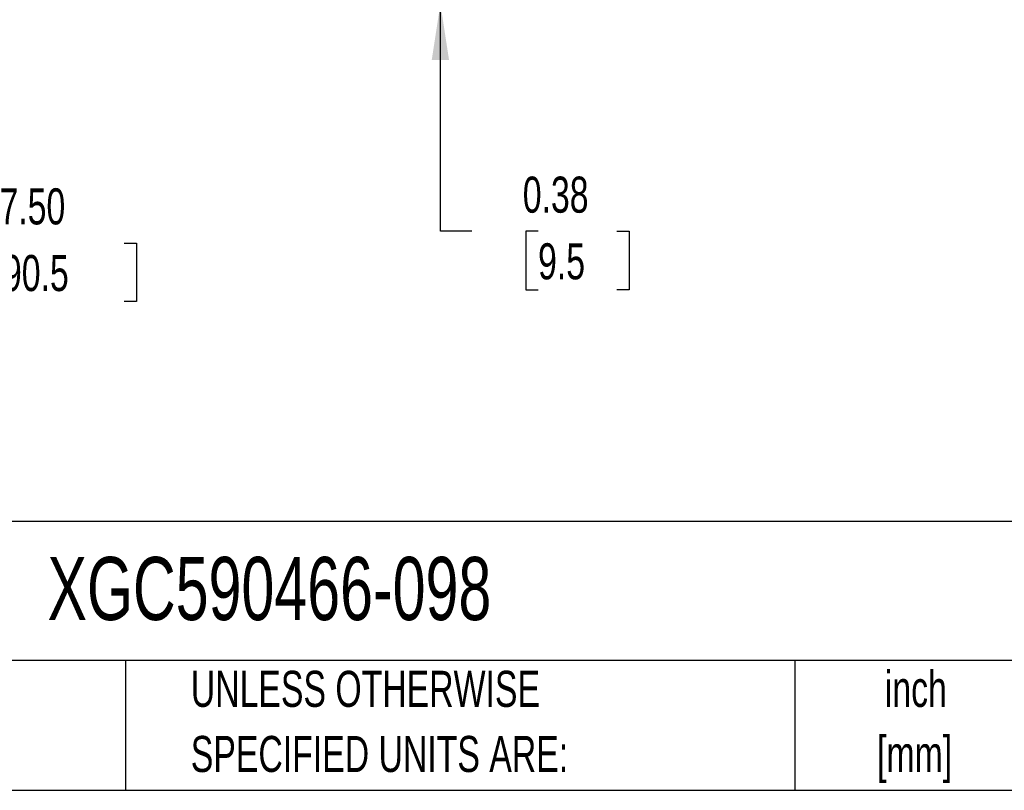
# Model space of a CAD drawing. Header units: inches. Extents: x 0.2 to 10.8, y 0.2 to 8.2.
# Tile 17 of 42: x 6.2 to 8.5, y 0.2 to 2. Entities that reach past the tile are written whole.
import ezdxf

# ---------------------------------------------------------------- set-up
doc = ezdxf.new("R2010")
doc.units = ezdxf.units.IN
doc.header["$MEASUREMENT"] = 0
doc.layers.add('DIMENSIONS', color=140, linetype='Continuous', lineweight=25)
doc.layers.add('TEXT', color=140, linetype='Continuous', lineweight=25)
doc.styles.add('SLDTEXTSTYLE0', font='TXT', dxfattribs={"width": 0.7})
doc.dimstyles.new('SLDDIMSTYLE1', dxfattribs={"dimtxt": 0.084961, "dimasz": 0.13, "dimexe": 0, "dimexo": 0.0625, "dimgap": 0.02124, "dimtad": 0, "dimtih": 1, "dimtoh": 1, "dimlfac": 24, "dimrnd": 1e-09, "dimzin": 4, "dimdsep": 46, "dimtxsty": 'SLDTEXTSTYLE0', "dimsah": 1, "dimcen": 0.09, "dimadec": 0, "dimazin": 1, "dimtfac": 1, "dimtmove": 0, "dimatfit": 0, "dimfxl": 0, "dimfrac": 2, "dimtolj": 1, "dimtzin": 12, "dimarcsym": 0})
doc.dimstyles.new('SLDDIMSTYLE2', dxfattribs={"dimtxt": 0.084961, "dimasz": 0.13, "dimexe": 0, "dimexo": 0.0625, "dimgap": 0.02124, "dimtad": 0, "dimtih": 1, "dimtoh": 1, "dimlfac": 24, "dimrnd": 1e-09, "dimdsep": 46, "dimtxsty": 'SLDTEXTSTYLE0', "dimsah": 1, "dimcen": 0.09, "dimadec": 0, "dimazin": 2, "dimtfac": 1, "dimtmove": 0, "dimatfit": 0, "dimfxl": 0, "dimfrac": 2, "dimtolj": 1, "dimtzin": 12, "dimarcsym": 0})

# ---------------------------------------------------------------- blocks, each defined once
blk = doc.blocks.new('_D_6')
at = {"layer": 'DIMENSIONS'}
for p, q in [((5.4322, 2.0171), (5.4322, 1.3894)), ((5.7447, 2.0171), (5.7447, 1.3894)), ((5.4322, 1.5144), (5.1822, 1.5144)), ((5.7447, 1.5144), (6.0066, 1.5144)), ((6.1218, 1.5144), (6.0932, 1.5144)), ((6.0932, 1.5144), (6.0932, 1.3793)), ((6.4449, 1.5144), (6.4734, 1.5144)), ((6.4734, 1.5144), (6.4734, 1.3793)), ((6.0932, 1.3793), (6.1218, 1.3793)), ((6.4734, 1.3793), (6.4449, 1.3793))]:
    blk.add_line(p, q, dxfattribs=at)
for points in [[(5.4322, 1.5144), (5.3022, 1.5344), (5.3022, 1.4944)], [(5.7447, 1.5144), (5.8747, 1.4944), (5.8747, 1.5344)]]:
    blk.add_solid(points, dxfattribs=at)
at = {"layer": 'DIMENSIONS', "char_height": 0.08333, "attachment_point": 1, "style": 'SLDTEXTSTYLE0'}
for s, insert in [('7.50', (6.1571, 1.6408)), ('190.5', (6.1218, 1.4868))]:
    blk.add_mtext(s, dxfattribs=dict(at, insert=insert))
blk = doc.blocks.new('_D_8')
at = {"layer": 'DIMENSIONS'}
for p, q in [((7.175, 2.0827), (7.175, 2.3327)), ((7.1272, 2.0827), (7.3, 2.0827)), ((7.1272, 2.0671), (7.3, 2.0671)), ((7.175, 1.5415), (7.175, 2.0671)), ((7.2474, 1.5415), (7.175, 1.5415)), ((7.4005, 1.5415), (7.372, 1.5415)), ((7.372, 1.5415), (7.372, 1.4064)), ((7.5823, 1.5415), (7.6108, 1.5415)), ((7.6108, 1.5415), (7.6108, 1.4064)), ((7.372, 1.4064), (7.4005, 1.4064)), ((7.6108, 1.4064), (7.5823, 1.4064))]:
    blk.add_line(p, q, dxfattribs=at)
for points in [[(7.175, 2.0827), (7.195, 2.2127), (7.155, 2.2127)], [(7.175, 2.0671), (7.155, 1.9371), (7.195, 1.9371)]]:
    blk.add_solid(points, dxfattribs=at)
at = {"layer": 'DIMENSIONS', "char_height": 0.08333, "attachment_point": 1, "style": 'SLDTEXTSTYLE0'}
for s, insert in [('0.38', (7.3652, 1.6679)), ('9.5', (7.4005, 1.5139))]:
    blk.add_mtext(s, dxfattribs=dict(at, insert=insert))

msp = doc.modelspace()

# ---------------------------------------------------------------- linework, layer by layer
at = {"layer": 'TEXT'}
for p, q in [((10.75, 0.87111), (0.25, 0.87111)), ((10.75, 0.55), (0.25, 0.55)), ((6.44804, 0.55), (6.44804, 0.25)), ((7.99308, 0.55), (7.99308, 0.25)), ((0.25, 0.25), (10.75, 0.25))]:
    msp.add_line(p, q, dxfattribs=at)

# ---------------------------------------------------------------- texts
at = {"layer": 'TEXT', "style": 'SLDTEXTSTYLE0'}
for s, insert, char_height, attachment_point in [('XGC590466-098', (6.26802, 0.78918), 0.1458333, 1), ('UNLESS OTHERWISE', (6.59874, 0.52614), 0.0833333, 1), ('inch', (8.2726, 0.52604), 0.083333, 2), ('SPECIFIED UNITS ARE:', (6.59874, 0.37566), 0.0833333, 1), ('[mm]', (8.2698, 0.37555), 0.083333, 2)]:
    msp.add_mtext(s, dxfattribs=dict(at, insert=insert, char_height=char_height, attachment_point=attachment_point))

# ---------------------------------------------------------------- dimensions: what is measured, and where the dimension line sits
at = {"layer": 'DIMENSIONS'}
dim = msp.add_linear_dim(base=(7.1750309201, 2.0671173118), p1=(7.0772135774, 2.0827423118), p2=(7.0772135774, 2.0671173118), angle=90, dimstyle='SLDDIMSTYLE2', dxfattribs=at)
dim.commit()
dim.dimension.update_dxf_attribs({"geometry": '_D_8', "text_midpoint": (7.1750309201, 1.541462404), "dimtype": 160})
dim = msp.add_linear_dim(base=(5.43219, 1.51436), p1=(5.74469, 2.06712), p2=(5.43219, 2.06712), dimstyle='SLDDIMSTYLE1', dxfattribs=at)
dim.commit()
dim.dimension.update_dxf_attribs({"geometry": '_D_6', "text_midpoint": (6.28333, 1.51436), "dimtype": 160})

doc.saveas('drawing.dxf')
